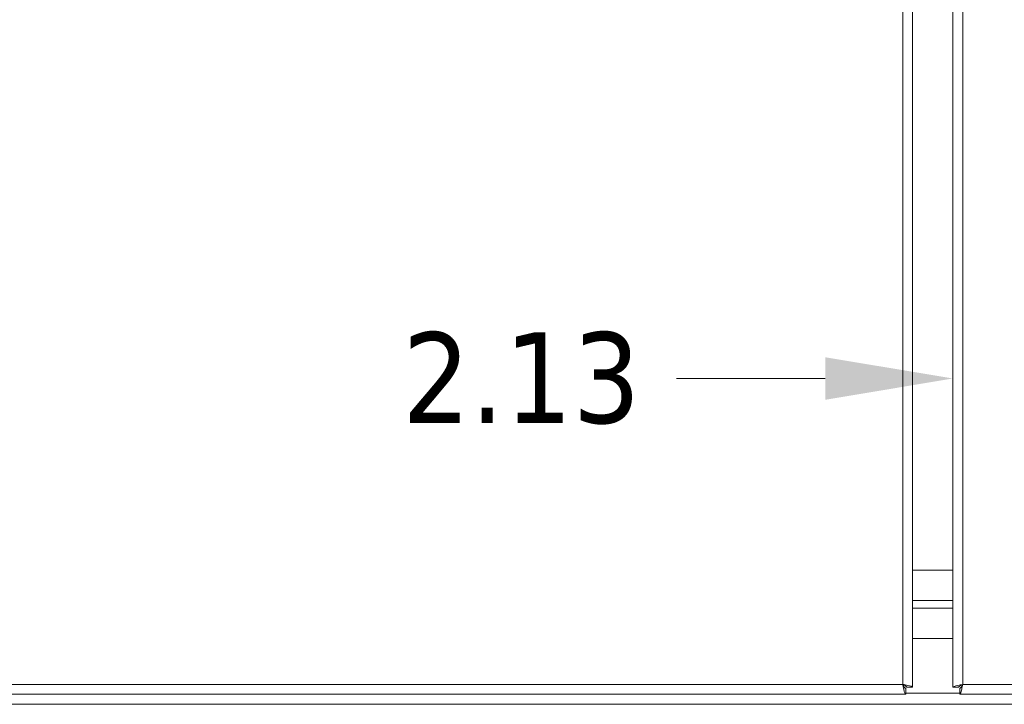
# Model space of a CAD drawing. Header units: inches. Extents: x 8 to 265, y 5 to 155.
# Tile 59 of 152: x 66 to 78, y 80 to 89. Entities that reach past the tile are written whole.
import ezdxf

# ---------------------------------------------------------------- set-up
doc = ezdxf.new("R2010")
doc.units = ezdxf.units.IN
doc.header["$LTSCALE"] = 16
doc.header["$MEASUREMENT"] = 0
for name, color, linetype, lineweight in [('Dimension (ANSI)', 7, 'Continuous', 5), ('Visible (ANSI)', 7, 'Continuous', 5), ('Visible Narrow (ANSI)', 7, 'Continuous', 5)]:
    doc.layers.add(name, color=color, linetype=linetype, lineweight=lineweight)
doc.styles.add('TAHOMA', font='tahoma.ttf')
doc.dimstyles.new('Default (ANSI)', dxfattribs={"dimscale": 16, "dimtxt": 0.07, "dimasz": 0.098425, "dimexe": 0.125, "dimexo": 0.0625, "dimgap": 0.031496, "dimtad": 0, "dimtih": 1, "dimtoh": 1, "dimrnd": 1e-08, "dimzin": 0, "dimdsep": 46, "dimtxsty": 'TAHOMA', "dimcen": 0.09, "dimdle": 0.393701, "dimclrd": 256, "dimclre": 256, "dimclrt": 256, "dimadec": 0, "dimazin": 0, "dimtfac": 1, "dimtofl": 0, "dimtmove": 0, "dimatfit": 3, "dimfxl": 1, "dimtolj": 1, "dimtzin": 0, "dimlwd": -1, "dimlwe": -1, "dimarcsym": 0})

# ---------------------------------------------------------------- blocks, each defined once
blk = doc.blocks.new('*D18')
at = {"layer": 'Defpoints', "color": 0, "transparency": 16777216}
for p in [(79.339, 93.975), (79.339, 84.377), (77.214, 80.563)]:
    blk.add_point(p, dxfattribs=at)
at = {"layer": 'Dimension (ANSI)', "transparency": 16777216}
for p, q in [((79.339, 92.975), (79.339, 82.377)), ((75.639, 84.377), (73.801, 84.377)), ((80.914, 84.377), (82.489, 84.377))]:
    blk.add_line(p, q, dxfattribs=at)
for points in [[(75.639, 84.639), (75.639, 84.114), (77.214, 84.377)], [(80.914, 84.639), (80.914, 84.114), (79.339, 84.377)]]:
    blk.add_solid(points, dxfattribs=at)
at = {"layer": 'Dimension (ANSI)', "transparency": 16777216, "insert": (71.887, 84.377), "char_height": 1.12, "attachment_point": 5, "style": 'TAHOMA'}
blk.add_mtext('\\A1;2.13', dxfattribs=at)

msp = doc.modelspace()

# ---------------------------------------------------------------- linework, layer by layer
at = {"layer": 'Visible (ANSI)'}
for p, q in [((76.7163, 110.143), (76.7163, 80.5631)), ((77.2143, 80.5631), (77.2143, 110.143)), ((77.2143, 82.0093), (76.7163, 82.0093)), ((76.7163, 82.0093), (77.2143, 82.0093)), ((77.2143, 81.6343), (76.7163, 81.6343)), ((76.7163, 81.6343), (77.2143, 81.6343)), ((76.7163, 81.5405), (77.2143, 81.5405)), ((77.2143, 81.5405), (76.7163, 81.5405)), ((76.7163, 81.1655), (77.2143, 81.1655)), ((77.2143, 81.1655), (76.7163, 81.1655)), ((76.6312, 80.478), (47.0513, 80.478)), ((76.6312, 80.552), (76.6312, 80.478)), ((76.6423, 80.5631), (76.7163, 80.5631)), ((77.2883, 80.5631), (77.2143, 80.5631)), ((77.2993, 80.552), (77.2993, 80.478)), ((106.8792, 80.478), (77.2993, 80.478)), ((106.8913, 80.353), (47.0393, 80.353))]:
    msp.add_line(p, q, dxfattribs=at)
for points, knots in [([(76.7163, 80.5631), (76.7163, 80.5711), (76.6919, 80.5791), (76.6547, 80.5872), (76.6367, 80.5911), (76.6161, 80.595), (76.5954, 80.5989)], [0, 0, 0, 0, 1.0578122, 1.0578122, 1.0578122, 1.5707963, 1.5707963, 1.5707963, 1.5707963]), ([(76.5954, 80.5989), (76.6163, 80.5887), (76.6363, 80.5785), (76.641, 80.5683), (76.6419, 80.5666), (76.6423, 80.5648), (76.6423, 80.5631)], [0, 0, 0, 0, 1.3404708, 1.3404708, 1.3404708, 1.5707963, 1.5707963, 1.5707963, 1.5707963]), ([(76.5954, 80.5989), (76.6034, 80.5563), (76.6115, 80.5145), (76.6195, 80.4936), (76.6234, 80.4834), (76.6273, 80.478), (76.6312, 80.478)], [0, 0, 0, 0, 1.0578122, 1.0578122, 1.0578122, 1.5707963, 1.5707963, 1.5707963, 1.5707963]), ([(76.5954, 80.5989), (76.6056, 80.5779), (76.6158, 80.558), (76.626, 80.5532), (76.6277, 80.5524), (76.6295, 80.552), (76.6312, 80.552)], [0, 0, 0, 0, 1.3404708, 1.3404708, 1.3404708, 1.5707963, 1.5707963, 1.5707963, 1.5707963]), ([(77.3352, 80.5989), (77.2925, 80.5908), (77.2508, 80.5828), (77.2298, 80.5748), (77.2197, 80.5709), (77.2143, 80.567), (77.2143, 80.5631)], [0, 0, 0, 0, 1.0578122, 1.0578122, 1.0578122, 1.5707963, 1.5707963, 1.5707963, 1.5707963]), ([(77.3352, 80.5989), (77.3142, 80.5887), (77.2943, 80.5785), (77.2895, 80.5683), (77.2887, 80.5666), (77.2883, 80.5648), (77.2883, 80.5631)], [0, 0, 0, 0, 1.3404708, 1.3404708, 1.3404708, 1.5707963, 1.5707963, 1.5707963, 1.5707963]), ([(77.2993, 80.478), (77.3074, 80.478), (77.3154, 80.5024), (77.3235, 80.5396), (77.3274, 80.5576), (77.3313, 80.5782), (77.3352, 80.5989)], [0, 0, 0, 0, 1.0578122, 1.0578122, 1.0578122, 1.5707963, 1.5707963, 1.5707963, 1.5707963]), ([(77.3352, 80.5989), (77.325, 80.5779), (77.3148, 80.558), (77.3046, 80.5532), (77.3028, 80.5524), (77.3011, 80.552), (77.2993, 80.552)], [0, 0, 0, 0, 1.3404708, 1.3404708, 1.3404708, 1.5707963, 1.5707963, 1.5707963, 1.5707963])]:
    msp.add_open_spline(points, degree=3, knots=knots, dxfattribs=at)
at = {"layer": 'Visible Narrow (ANSI)'}
for p, q in [((76.5954, 80.5989), (76.5954, 110.1071)), ((77.3352, 110.1071), (77.3352, 80.5989)), ((47.0871, 80.5989), (76.5954, 80.5989)), ((77.3352, 80.5989), (106.8434, 80.5989)), ((76.6312, 80.4895), (77.2993, 80.4895))]:
    msp.add_line(p, q, dxfattribs=at)

# ---------------------------------------------------------------- dimensions: what is measured, and where the dimension line sits
at = {"layer": 'Dimension (ANSI)'}
dim = msp.add_linear_dim(base=(79.3392863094, 84.3769320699), p1=(77.2142863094, 80.5630513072), p2=(79.3392863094, 93.9749696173), angle=180, dimstyle='Default (ANSI)', override={"dimgap": 0.031496, "dimtih": 0, "dimtoh": 0, "dimdec": 2, "dimse1": 1, "dimtol": 0, "dimlim": 0, "dimtp": 0, "dimtm": 0, "dimtdec": 2, "dimatfit": 1}, dxfattribs=at)
dim.commit()
dim.dimension.update_dxf_attribs({"geometry": '*D18', "text_midpoint": (71.8867645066, 84.3769320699), "dimtype": 160})

doc.saveas('drawing.dxf')
